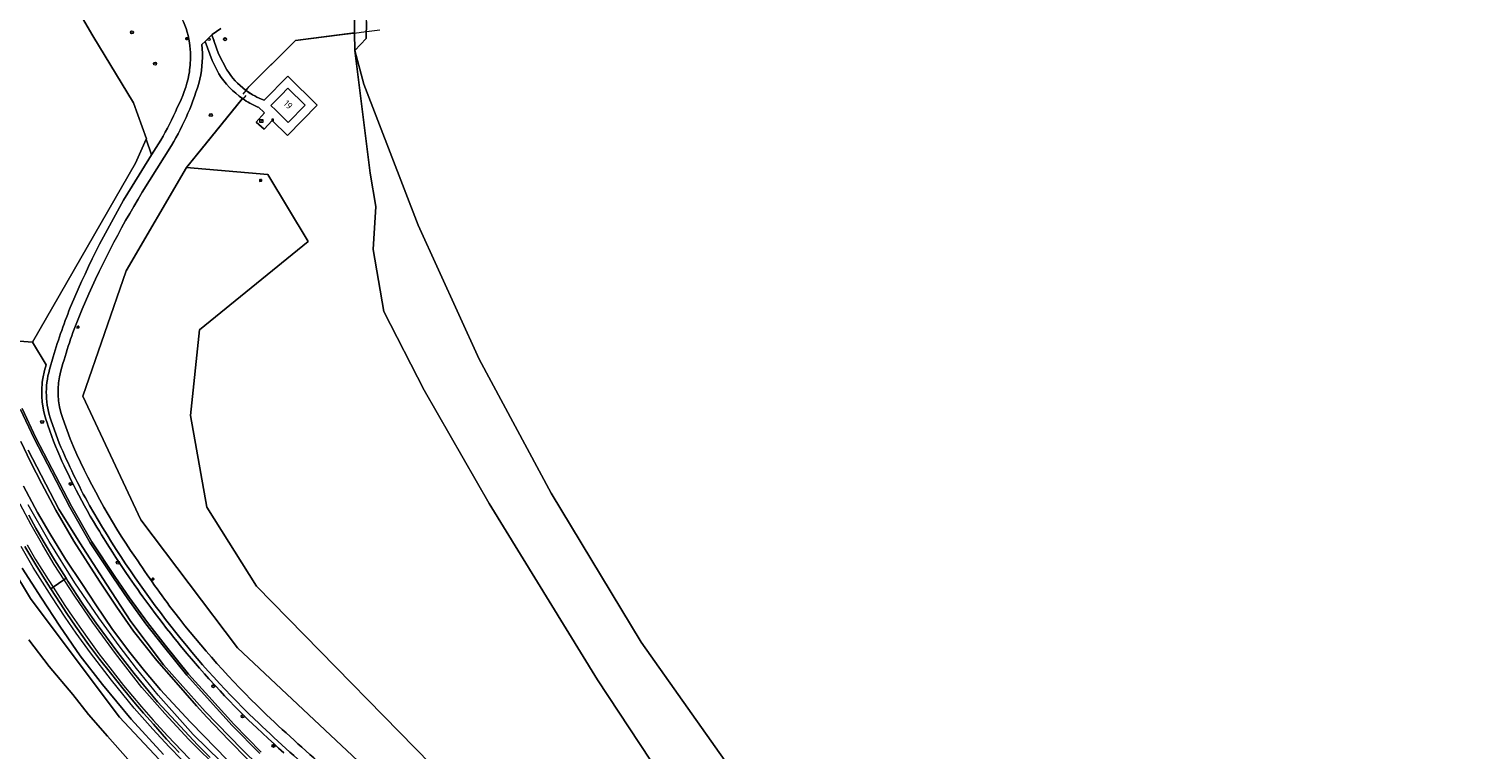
# Model space of a CAD drawing. Header units: metres. Extents: x 168032 to 180145, y 382923 to 399665.
# Tile 130 of 256: x 177898 to 178275, y 387220 to 387407. Entities that reach past the tile are written whole.
import ezdxf
from ezdxf.enums import TextEntityAlignment as Align

# ---------------------------------------------------------------- set-up
doc = ezdxf.new("R2010")
doc.units = ezdxf.units.M
doc.linetypes.add('VW-3-3_STREEP', pattern=[6, 3, -3])
doc.layers.get('0').update_dxf_attribs({"color": 8, "lineweight": 18})
for name, color, linetype, lineweight in [('B-WE-GR-BEPLANTING_CULTUUR_BOSPLANTSOEN-GV', 8, 'Continuous', 18), ('B-WE-GR-BOOM-S', 8, 'Continuous', 18), ('B-WE-GR-BOS_LOOF-GV', 8, 'Continuous', 18), ('B-WE-GR-GROENVOORZIENING-GV', 8, 'Continuous', 18), ('B-WE-IE-MEUBILAIR_WEGMEUBILAIR-G', 8, 'Continuous', 18), ('B-WE-IE-TERREINAFSCHEIDING_KUNSTMATIG_HEKWERK-G', 8, 'IE-TERREINAFSCHEIDING-KUNSTMATIG', 18), ('B-WE-KL-ET_KAST-S', 8, 'Continuous', 18), ('B-WE-KL-ET_LS_OV_LICHTMAST-S', 8, 'Continuous', 18), ('B-WE-OG-BEBOUWING-GV', 8, 'Continuous', 18), ('B-WE-OG-BEBOUWING-T18', 8, 'Continuous', 18), ('B-WE-OG-TERREIN_CULTUURSCHEIDING-GV', 8, 'Continuous', 18), ('B-WE-OG-TERREIN_ONBEGROEID-GV', 8, 'Continuous', 18), ('B-WE-OG-WATER_MEER-GV', 8, 'Continuous', 18), ('B-WE-OG-WATER_SLOOT-GV', 8, 'Continuous', 18), ('B-WE-OG-WEG-GV', 8, 'Continuous', 18), ('B-WE-RI-GWA_KOLK-S', 8, 'Continuous', 18), ('B-WE-VH-VERHARDING_ASFALT-GV', 8, 'Continuous', 18), ('B-WE-VH-VERHARDING_TEGEL-GV', 8, 'Continuous', 18), ('B-WE-VW-AFSLUITPAAL-S', 8, 'Continuous', 18), ('B-WE-VW-MARKERING_LANGS_STREEP_33-G', 8, 'VW-3-3_STREEP', 13), ('B-WE-VW-MARKERING_LANGS_STREEP_DOORGETROKKEN_3X015-G', 8, 'Continuous', 13), ('B-WE-VW-MARKERING_PICTOGRAM-G', 8, 'Continuous', 18)]:
    doc.layers.add(name, color=color, linetype=linetype, lineweight=lineweight)
doc.styles.add('NLCS-ISO', font='NLCS-ISO.ttf')
doc.styles.add('NLCS-ISO-M200-T18', font='NLCS-ISO.ttf', dxfattribs={"height": 0.36})
doc.linetypes.add('IE-TERREINAFSCHEIDING-KUNSTMATIG', pattern='A,4,[82,NLCS.SHX,S=0.75,R=90,X=0,Y=0],4,-2', length=10)

# ---------------------------------------------------------------- blocks, each defined once
blk = doc.blocks.new('SKL-ET_KAST_ELEKTRA-SO')
at = {"color": 0, "linetype": 'ByBlock', "lineweight": 18}
for points in [[(-2, 2), (2, 2), (2, 1.68), (-2, 1.68)], [(-2, 1.52), (2, 1.52), (2, -2), (-2, -2)]]:
    blk.add_lwpolyline(points, close=True, dxfattribs=at)
at = {"color": 0, "linetype": 'ByBlock', "lineweight": 18, "style": 'NLCS-ISO'}
blk.add_text('et', height=1.5, dxfattribs=at).set_placement((0, 0), align=Align.MIDDLE_CENTER)
blk = doc.blocks.new('SKL-ET_OV_LICHTMAST-SO')
at = {"color": 0, "linetype": 'ByBlock', "lineweight": 18}
for points in [[(-1.2, 0), (-2, 0)], [(-1.4, 1.4), (-0.9, 0.9)], [(0, 2), (0, 1.2)], [(0.9, 0.9), (1.4, 1.4)], [(2, 0), (1.2, 0)], [(-1.4, -1.4), (-0.9, -0.9)], [(0, -1.2), (0, -2)], [(0.9, -0.9), (1.4, -1.4)]]:
    blk.add_lwpolyline(points, dxfattribs=at)
blk.add_circle((0, 0), 1, dxfattribs=at)
blk = doc.blocks.new('SVW-AFSLUITPAAL-SO')
at = {"lineweight": 18}
blk.add_circle((0, 0), 1.5, dxfattribs=at)
at = {"lineweight": 18, "style": 'NLCS-ISO'}
blk.add_text('af', height=1.8, dxfattribs=at).set_placement((0, 0), align=Align.MIDDLE_CENTER)
blk = doc.blocks.new('SRI-KOLK-SO')
at = {"color": 0, "linetype": 'ByBlock', "lineweight": 18}
blk.add_lwpolyline([(-1.125, -1.125), (1.125, -1.125), (1.125, 1.125), (-1.125, 1.125)], close=True, dxfattribs=at)
at = {"color": 0, "linetype": 'ByBlock', "lineweight": 18, "style": 'NLCS-ISO'}
blk.add_text('k', height=1.5, dxfattribs=at).set_placement((0, 0), align=Align.MIDDLE_CENTER)
blk = doc.blocks.new('SGR-BOOM_01-SO')
at = {"linetype": 'ByBlock', "lineweight": 18}
h = blk.add_hatch(color=0, dxfattribs=at)
h.dxf.hatch_style = 1
edge = h.paths.add_edge_path()
edge.add_arc((0, 0), 0.25, 0, 360)
at = {"color": 0, "linetype": 'ByBlock', "lineweight": 18}
for radius in [2, 0.25]:
    blk.add_circle((0, 0), radius, dxfattribs=at)

msp = doc.modelspace()

# ---------------------------------------------------------------- linework, layer by layer
at = {"layer": 'B-WE-GR-BEPLANTING_CULTUUR_BOSPLANTSOEN-GV', "flags": 128}
for points in [[(177931.916, 387217.807), (177921.698, 387228.781), (177909.928, 387244.389), (177898.646, 387259.555), (177893.541, 387268.042)], [(177898.166, 387248.804), (177903.495, 387241.923), (177909.554, 387234.663), (177913.645, 387229.52), (177918.556, 387223.914), (177923.854, 387217.952)]]:
    msp.add_lwpolyline(points, dxfattribs=at)
at = {"layer": 'B-WE-GR-BOS_LOOF-GV', "flags": 128}
for points in [[(177890.696, 387446.553), (177879.618, 387459.607), (177863.678, 387470.268), (177853.555, 387469.87), (177853.789, 387463.665), (177857.348, 387459.915), (177877.853, 387386.911), (177894.637, 387326.329), (177899.12, 387325.984), (177925.809, 387372.331), (177928.596, 387378.583), (177928.644, 387378.691), (177925.272, 387387.964), (177914.773, 387405.361)], [(177957.127, 387262.727), (177944.263, 387283.2), (177940.096, 387306.934), (177942.421, 387329.128), (177970.544, 387352.057), (177960.076, 387369.45), (177939.058, 387371.235), (177923.428, 387344.438), (177912.195, 387312.007), (177927.232, 387279.939), (177952.235, 387246.783), (177993.362, 387208.192), (178021.082, 387184.639), (178024.887, 387185.545), (178010.574, 387208.192)]]:
    msp.add_lwpolyline(points, close=True, dxfattribs=at)
at = {"layer": 'B-WE-GR-GROENVOORZIENING-GV', "flags": 128}
for points in [[(178017.461, 387284.123), (178000.583, 387313.564), (177990.193, 387333.939), (177987.412, 387350.019), (177988.104, 387361.085), (177986.631, 387369.754), (177982.599, 387401.528), (177982.586, 387406.097), (177967.283, 387404.15), (177954.339, 387391.286), (177954.392, 387391.246), (177954.445, 387391.207)], [(177959.112, 387388.651), (177965.261, 387394.909), (177972.912, 387387.423), (177965.159, 387379.529), (177961.203, 387383.415), (177959.125, 387381.158), (177957.072, 387382.944), (177959.221, 387385.379), (177957.601, 387386.984), (177957.508, 387386.871)], [(177953.549, 387389.087), (177943.948, 387377.259), (177939.058, 387371.235), (177960.076, 387369.45), (177970.544, 387352.057), (177942.421, 387329.128), (177940.096, 387306.934), (177944.263, 387283.2), (177957.127, 387262.727), (178010.574, 387208.192)], [(178067.466, 387205.213), (178045.504, 387238.437), (178017.461, 387284.123)]]:
    msp.add_lwpolyline(points, dxfattribs=at)
at = {"layer": 'B-WE-GR-GROENVOORZIENING-GV'}
for points in [[(177957.508, 387386.871, -0.0500311), (177953.549, 387389.087)], [(177954.445, 387391.207, 0.0677035), (177959.112, 387388.651)]]:
    msp.add_lwpolyline(points, format="xyb", dxfattribs=at)
at = {"layer": 'B-WE-IE-MEUBILAIR_WEGMEUBILAIR-G', "flags": 128}
for points in [[(177954.384, 387211.238), (177947.949, 387217.315), (177940.776, 387224.283), (177936.589, 387228.992), (177931.729, 387234.479), (177926.084, 387241.416), (177921.554, 387247.309), (177916.277, 387254.526), (177910.071, 387263.573), (177903.471, 387274.312), (177898.047, 387283.795)], [(177940.95, 387214.525), (177934.577, 387221.14), (177930.336, 387225.718), (177925.446, 387231.119), (177919.595, 387238.412), (177914.144, 387245.437), (177910.44, 387250.591), (177907.565, 387254.687), (177904.144, 387259.99), (177899.348, 387267.606), (177896.161, 387273.015)]]:
    msp.add_lwpolyline(points, dxfattribs=at)
at = {"layer": 'B-WE-IE-TERREINAFSCHEIDING_KUNSTMATIG_HEKWERK-G', "flags": 128}
for points in [[(177946.292, 387403.876), (177946.119, 387404.375)], [(177954.445, 387391.207), (177955.156, 387392.126), (177967.284, 387404.151), (177979.455, 387405.7)], [(177979.455, 387405.7), (177983.769, 387406.249)], [(177983.769, 387406.249), (177984.265, 387406.312)], [(177984.265, 387406.312), (177989.094, 387406.926)], [(177939.058, 387371.235), (177953.466, 387388.985)], [(177954.419, 387389.892), (177953.62, 387388.902), (177952.656, 387389.71)], [(177953.706, 387390.214), (177954.478, 387391.209), (177955.551, 387390.41)]]:
    msp.add_lwpolyline(points, dxfattribs=at)
at = {"layer": 'B-WE-OG-BEBOUWING-GV', "flags": 128}
msp.add_lwpolyline([(177963.531, 387390.006), (177960.896, 387387.324), (177962.149, 387386.093), (177965.393, 387382.907), (177969.801, 387387.395), (177965.304, 387391.812)], close=True, dxfattribs=at)
at = {"layer": 'B-WE-OG-TERREIN_CULTUURSCHEIDING-GV', "flags": 128}
for points in [[(177898.813, 387471.217), (177898.219, 387473.086), (177898.173, 387473.548), (177896.034, 387473.432), (177895.949, 387474.446), (177865.969, 387473.14), (177863.56, 387473.042), (177863.678, 387470.268), (177879.618, 387459.607), (177890.696, 387446.553), (177914.773, 387405.361), (177925.272, 387387.964), (177928.644, 387378.691), (177928.596, 387378.583), (177929.996, 387374.524), (177932.374, 387378.348)], [(177954.339, 387391.286), (177967.283, 387404.15), (177982.586, 387406.097), (177982.52, 387429.397)], [(177947.935, 387407.273), (177945.712, 387405.695), (177945.58, 387405.568), (177947.35, 387400.711), (177949.455, 387396.575)], [(177947.424, 387395.477), (177945.655, 387398.971), (177943.832, 387403.88), (177943.013, 387403.089)], [(177939.058, 387371.235), (177943.948, 387377.259), (177953.549, 387389.087)], [(177924.964, 387366.432), (177929.996, 387374.524), (177928.596, 387378.583), (177925.809, 387372.331), (177899.12, 387325.984), (177902.663, 387320.126), (177902.245, 387318.645), (177901.799, 387316.52), (177901.671, 387315.603), (177901.519, 387313.563), (177901.526, 387312.018), (177901.643, 387310.412), (177901.77, 387309.445), (177901.958, 387308.379), (177902.218, 387307.233), (177902.559, 387306.035), (177902.895, 387305.046), (177903.213, 387304.16), (177903.546, 387303.232), (177904.165, 387301.508), (177904.607, 387300.276), (177905.082, 387299.013), (177905.659, 387297.678), (177906.229, 387296.388), (177906.777, 387295.174), (177907.349, 387293.929), (177907.78, 387293.009), (177908.346, 387291.82), (177909.108, 387290.253), (177909.729, 387289.004), (177910.455, 387287.575), (177912.565, 387283.589), (177913.287, 387282.311), (177914.094, 387280.924), (177914.92, 387279.525), (177915.796, 387278.063), (177916.464, 387276.962), (177917.007, 387276.075), (177917.633, 387275.064), (177918.497, 387273.683), (177919.829, 387271.591), (177920.741, 387270.183), (177922.11, 387268.106), (177923.16, 387266.54), (177924.254, 387264.936), (177925.474, 387263.174), (177926.392, 387261.868), (177927.06, 387260.93), (177927.722, 387260.007), (177928.732, 387258.616), (177929.758, 387257.222), (177930.894, 387255.699), (177931.826, 387254.468), (177932.7, 387253.325), (177933.887, 387251.79), (177934.935, 387250.455), (177935.686, 387249.51), (177936.611, 387248.361), (177937.469, 387247.308), (177939.104, 387245.334), (177940.299, 387243.92), (177941.351, 387242.691), (177942.41, 387241.473), (177943.691, 387240.021), (177944.847, 387238.731), (177946.534, 387236.881), (177947.728, 387235.597), (177948.909, 387234.344), (177950.118, 387233.081), (177951.577, 387231.581), (177952.857, 387230.287), (177954.147, 387229.001), (177955.123, 387228.043), (177956.165, 387227.038), (177957.321, 387225.944), (177958.61, 387224.734), (177960.287, 387223.172), (177961.717, 387221.85), (177962.864, 387220.799), (177964.272, 387219.516)], [(177935.133, 387376.917), (177927.575, 387364.808)], [(177993.362, 387208.192), (177952.235, 387246.783), (177927.232, 387279.939), (177912.195, 387312.007), (177923.428, 387344.438), (177939.058, 387371.235)], [(177964.272, 387219.516), (177962.864, 387220.799), (177961.717, 387221.85), (177960.287, 387223.172), (177958.61, 387224.734), (177957.321, 387225.944), (177956.165, 387227.038), (177955.123, 387228.043), (177954.147, 387229.001), (177952.857, 387230.287), (177951.577, 387231.581), (177950.118, 387233.081), (177948.909, 387234.344), (177947.728, 387235.597), (177946.534, 387236.881), (177944.847, 387238.731), (177943.691, 387240.021), (177942.41, 387241.473), (177941.351, 387242.691), (177940.299, 387243.92), (177939.104, 387245.334), (177937.469, 387247.308), (177936.611, 387248.361), (177935.686, 387249.51), (177934.935, 387250.455), (177933.887, 387251.79), (177932.7, 387253.325), (177931.826, 387254.468), (177930.894, 387255.699), (177929.758, 387257.222), (177928.732, 387258.616), (177927.722, 387260.007), (177927.06, 387260.93), (177926.392, 387261.868), (177925.474, 387263.174), (177924.254, 387264.936), (177923.16, 387266.54), (177922.11, 387268.106), (177920.741, 387270.183), (177919.829, 387271.591), (177918.497, 387273.683), (177917.633, 387275.064), (177917.007, 387276.075), (177916.464, 387276.962), (177915.796, 387278.063), (177914.92, 387279.525), (177914.094, 387280.924), (177913.287, 387282.311), (177912.565, 387283.589), (177910.455, 387287.575), (177909.729, 387289.004), (177909.108, 387290.253), (177908.346, 387291.82), (177907.78, 387293.009), (177907.349, 387293.929), (177906.777, 387295.174), (177906.229, 387296.388), (177905.659, 387297.678), (177905.082, 387299.013), (177904.607, 387300.276), (177904.165, 387301.508), (177903.546, 387303.232), (177903.213, 387304.16), (177902.895, 387305.046), (177902.559, 387306.035), (177902.218, 387307.233), (177901.958, 387308.379), (177901.77, 387309.445), (177901.643, 387310.412), (177901.526, 387312.018), (177901.519, 387313.563), (177901.671, 387315.603), (177901.799, 387316.52), (177902.245, 387318.645), (177902.663, 387320.126), (177899.12, 387325.984), (177894.637, 387326.329)], [(177903.555, 387318.883), (177904.508, 387322.196)], [(177907.036, 387320.47), (177906.5, 387318.537)], [(177896.474, 387308.742), (177900.012, 387301.215), (177909.208, 387283.486), (177914.465, 387274.249), (177920.499, 387265.215), (177924.264, 387259.732), (177928.926, 387253.291), (177933.504, 387247.497), (177939.532, 387239.962), (177944.798, 387234.163), (177951.259, 387226.946), (177958.39, 387219.724)], [(177906.062, 387299.778), (177903.985, 387305.561)], [(177906.961, 387306.23), (177908.873, 387300.903)]]:
    msp.add_lwpolyline(points, dxfattribs=at)
at = {"layer": 'B-WE-OG-TERREIN_CULTUURSCHEIDING-GV'}
for points in [[(177939.797, 387403.552, 0.0923607), (177937.369, 387410.632)], [(177940.051, 387400.23, 0.0306632), (177939.797, 387403.552)], [(177939.672, 387395.353, 0.0457513), (177940.051, 387400.23)], [(177943.013, 387403.089, -0.0752856), (177942.507, 387394.135)], [(177949.455, 387396.575, 0.0921944), (177954.339, 387391.286)], [(177942.507, 387394.135, -0.0679715), (177935.133, 387376.917)], [(177936.649, 387386.737, 0.0711802), (177939.672, 387395.353)], [(177953.549, 387389.087, -0.0988394), (177947.424, 387395.477)], [(177932.374, 387378.348, 0.0323476), (177936.649, 387386.737)], [(177909.258, 387335.741, -0.0375284), (177924.964, 387366.432)], [(177927.575, 387364.808, 0.0361267), (177911.98, 387334.559)], [(177904.508, 387322.196, -0.0267333), (177909.258, 387335.741)], [(177911.98, 387334.559, 0.0289106), (177907.036, 387320.47)], [(177903.985, 387305.561, -0.1573346), (177903.555, 387318.883)], [(177906.5, 387318.537, 0.1544159), (177906.961, 387306.23)], [(177913.894, 387283.664, -0.0251114), (177906.062, 387299.778)], [(177908.873, 387300.903, 0.0503072), (177925.779, 387270.206)], [(177933.604, 387254.121, -0.0337215), (177913.894, 387283.664)], [(177925.779, 387270.206, 0.0159949), (177935.966, 387255.842)], [(177956.639, 387228.244, -0.0369223), (177933.604, 387254.121)], [(177935.966, 387255.842, 0.0352887), (177958.783, 387230.371)], [(177958.783, 387230.371, 0.0132828), (177975.18, 387215.523)], [(177990.094, 387199.146, -0.0220123), (177956.639, 387228.244)]]:
    msp.add_lwpolyline(points, format="xyb", dxfattribs=at)
at = {"layer": 'B-WE-OG-TERREIN_ONBEGROEID-GV', "flags": 128}
msp.add_lwpolyline([(178078.503, 387217.584), (178056.829, 387248.224), (178033.493, 387286.799), (178014.86, 387321.581), (177999.061, 387356.312), (177984.997, 387392.819), (177982.599, 387401.528), (177986.631, 387369.754), (177988.104, 387361.085), (177987.412, 387350.019), (177990.193, 387333.939), (178000.583, 387313.564), (178017.461, 387284.123), (178045.504, 387238.437), (178067.466, 387205.213)], dxfattribs=at)
at = {"layer": 'B-WE-OG-WATER_MEER-GV', "flags": 128}
msp.add_lwpolyline([(177985.653, 387409.099), (177985.613, 387404.689), (177982.599, 387401.528), (177984.997, 387392.819), (177999.061, 387356.312), (178014.86, 387321.581), (178033.493, 387286.799), (178056.829, 387248.224), (178078.503, 387217.584), (178106.631, 387191.579), (178158.866, 387176.297), (178196.518, 387171.297), (178238.086, 387166.426), (178260.862, 387164.385), (178274.88, 387164.191)], dxfattribs=at)
at = {"layer": 'B-WE-OG-WATER_SLOOT-GV', "flags": 128}
for points in [[(177990.28, 387443.981), (177982.52, 387429.397), (177982.586, 387406.097), (177982.599, 387401.528), (177985.613, 387404.689), (177985.653, 387409.099), (177986.062, 387414.816), (177984.061, 387422.615), (177983.938, 387427.923), (177990.839, 387440.868), (177994.228, 387448.013), (177998.516, 387461.162), (177999.986, 387471.452), (178000.313, 387484.845), (177999.986, 387495.625), (177996.229, 387508.365), (177992.636, 387516.205)], [(177958.039, 387219.368), (177950.894, 387226.603), (177944.426, 387233.828), (177939.151, 387239.637), (177933.113, 387247.186), (177928.527, 387252.989), (177923.855, 387259.444), (177920.085, 387264.935), (177914.039, 387273.986), (177908.769, 387283.248), (177899.564, 387300.993), (177896.02, 387308.533)], [(177954.881, 387217.836), (177950.033, 387222.798), (177944.338, 387228.827), (177941.663, 387231.724), (177935.758, 387238.433), (177931.369, 387243.512), (177925.288, 387251.041), (177921.019, 387257.262), (177916.489, 387264.038), (177909.864, 387274.396), (177905.149, 387282.459), (177901.548, 387289.23), (177898.601, 387294.923), (177896.125, 387300.249)], [(177896.125, 387300.249), (177898.601, 387294.923), (177901.548, 387289.23), (177905.149, 387282.459), (177909.864, 387274.396), (177916.489, 387264.038), (177921.019, 387257.262), (177925.288, 387251.041), (177931.369, 387243.512), (177935.758, 387238.433), (177941.663, 387231.724), (177944.338, 387228.827), (177950.033, 387222.798), (177954.881, 387217.836)], [(177898.011, 387298.024), (177905.974, 387282.732), (177911.389, 387273.934), (177918.267, 387263.24), (177924.639, 387253.55), (177928.554, 387248.303), (177933.097, 387242.379), (177943.885, 387230.276), (177953.348, 387220.48), (177962.363, 387211.734)], [(177962.363, 387211.734), (177953.348, 387220.48), (177943.885, 387230.276), (177933.097, 387242.379), (177928.554, 387248.303), (177924.639, 387253.55), (177918.267, 387263.24), (177911.389, 387273.934), (177905.974, 387282.732), (177898.011, 387298.024)], [(177896.826, 387288.656), (177900.462, 387281.813), (177903.589, 387276.347), (177907.667, 387269.744), (177912.119, 387263.171), (177915.567, 387257.876), (177919.894, 387251.536), (177924.365, 387245.552), (177928.129, 387240.763), (177932.337, 387235.845), (177935.466, 387232.391), (177940.057, 387227.464), (177943.543, 387223.922), (177949.489, 387217.86)]]:
    msp.add_lwpolyline(points, dxfattribs=at)
at = {"layer": 'B-WE-OG-WEG-GV', "flags": 128}
for points in [[(177896.02, 387308.533), (177899.564, 387300.993), (177908.769, 387283.248), (177914.039, 387273.986), (177920.085, 387264.935), (177923.855, 387259.444), (177928.527, 387252.989), (177933.113, 387247.186), (177939.151, 387239.637), (177944.426, 387233.828), (177950.894, 387226.603), (177958.039, 387219.368)], [(177958.39, 387219.724), (177951.259, 387226.946), (177944.798, 387234.163), (177939.532, 387239.962), (177933.504, 387247.497), (177928.926, 387253.291), (177924.264, 387259.732), (177920.499, 387265.215), (177914.465, 387274.249), (177909.208, 387283.486), (177900.012, 387301.215), (177896.474, 387308.742)], [(177949.489, 387217.86), (177943.543, 387223.922), (177940.057, 387227.464), (177935.466, 387232.391), (177932.337, 387235.845), (177928.129, 387240.763), (177924.365, 387245.552), (177919.894, 387251.536), (177915.567, 387257.876), (177912.119, 387263.171), (177907.667, 387269.744), (177903.589, 387276.347), (177900.462, 387281.813), (177896.826, 387288.656)], [(177898.155, 387281.106), (177900.001, 387277.792), (177901.909, 387274.454), (177904.85, 387269.559), (177907.838, 387264.777), (177908.313, 387264.018), (177912.038, 387258.339), (177912.971, 387256.918), (177915.617, 387253.143), (177921.203, 387245.528), (177925.463, 387240.105), (177931.554, 387232.811), (177937.348, 387226.43), (177941.987, 387221.548), (177945.153, 387218.349)], [(177937.116, 387219.674), (177933.877, 387223.076), (177930.44, 387226.947), (177927.887, 387229.821), (177925.813, 387232.216), (177922.592, 387236.132), (177919.311, 387240.26), (177916.499, 387243.865), (177913.623, 387247.587), (177910.259, 387252.407), (177908.068, 387255.69), (177906.288, 387258.357), (177903.881, 387262.05), (177903.068, 387263.297), (177899.96, 387268.295), (177897.156, 387273.012)], [(177893.541, 387268.042), (177898.646, 387259.555), (177909.928, 387244.389), (177921.698, 387228.781), (177931.916, 387217.807)], [(177896.437, 387267.401), (177901.484, 387259.638), (177906.238, 387252.356), (177911.442, 387244.676), (177917.261, 387237.277), (177924.711, 387228.319), (177933.051, 387219.162)], [(177933.051, 387219.162), (177924.711, 387228.319), (177917.261, 387237.277), (177911.442, 387244.676), (177906.238, 387252.356), (177901.484, 387259.638), (177896.437, 387267.401)], [(177923.854, 387217.952), (177918.556, 387223.914), (177913.645, 387229.52), (177909.554, 387234.663), (177903.495, 387241.923), (177898.166, 387248.804)]]:
    msp.add_lwpolyline(points, dxfattribs=at)
at = {"layer": 'B-WE-VH-VERHARDING_ASFALT-GV'}
for points in [[(177937.369, 387410.632, -0.0923607), (177939.797, 387403.552)], [(177939.797, 387403.552, -0.0306632), (177940.051, 387400.23)], [(177940.051, 387400.23, -0.0457513), (177939.672, 387395.353)], [(177942.507, 387394.135, 0.0752856), (177943.013, 387403.089)], [(177935.133, 387376.917, 0.0679715), (177942.507, 387394.135)], [(177939.672, 387395.353, -0.0711802), (177936.649, 387386.737)], [(177936.649, 387386.737, -0.0323476), (177932.374, 387378.348)], [(177924.964, 387366.432, 0.0375284), (177909.258, 387335.741)], [(177911.98, 387334.559, -0.0361267), (177927.575, 387364.808)], [(177909.258, 387335.741, 0.0267333), (177904.508, 387322.196)], [(177907.036, 387320.47, -0.0289106), (177911.98, 387334.559)], [(177903.555, 387318.883, 0.1573346), (177903.985, 387305.561)], [(177906.961, 387306.23, -0.1544159), (177906.5, 387318.537)], [(177906.062, 387299.778, 0.0251114), (177913.894, 387283.664)], [(177925.779, 387270.206, -0.0503072), (177908.873, 387300.903)], [(177913.894, 387283.664, 0.0337215), (177933.604, 387254.121)], [(177935.966, 387255.842, -0.0159949), (177925.779, 387270.206)], [(177933.604, 387254.121, 0.0369223), (177956.639, 387228.244)], [(177958.783, 387230.371, -0.0352887), (177935.966, 387255.842)], [(177975.18, 387215.523, -0.0132828), (177958.783, 387230.371)], [(177956.639, 387228.244, 0.0220123), (177990.094, 387199.146)]]:
    msp.add_lwpolyline(points, format="xyb", dxfattribs=at)
at = {"layer": 'B-WE-VH-VERHARDING_ASFALT-GV', "flags": 128}
for points in [[(177943.013, 387403.089), (177943.832, 387403.88), (177945.58, 387405.568), (177945.712, 387405.695), (177947.935, 387407.273)], [(177932.374, 387378.348), (177929.996, 387374.524), (177924.964, 387366.432)], [(177927.575, 387364.808), (177935.133, 387376.917)], [(177904.508, 387322.196), (177903.555, 387318.883)], [(177906.5, 387318.537), (177907.036, 387320.47)], [(177903.985, 387305.561), (177906.062, 387299.778)], [(177908.873, 387300.903), (177906.961, 387306.23)], [(177897.156, 387273.012), (177899.96, 387268.295), (177903.068, 387263.297), (177903.881, 387262.05), (177904.485, 387262.466), (177907.274, 387264.389), (177907.838, 387264.777), (177904.85, 387269.559), (177901.909, 387274.454), (177900.001, 387277.792), (177898.155, 387281.106)], [(177945.153, 387218.349), (177941.987, 387221.548), (177937.348, 387226.43), (177931.554, 387232.811), (177925.463, 387240.105), (177921.203, 387245.528), (177915.617, 387253.143), (177912.971, 387256.918), (177912.038, 387258.339), (177908.313, 387264.018), (177907.838, 387264.777), (177907.274, 387264.389), (177904.485, 387262.466), (177903.881, 387262.05), (177906.288, 387258.357), (177908.068, 387255.69), (177910.259, 387252.407), (177913.623, 387247.587), (177916.499, 387243.865), (177919.311, 387240.26), (177922.592, 387236.132), (177925.813, 387232.216), (177927.887, 387229.821), (177930.44, 387226.947), (177933.877, 387223.076), (177937.116, 387219.674)]]:
    msp.add_lwpolyline(points, dxfattribs=at)
at = {"layer": 'B-WE-VH-VERHARDING_TEGEL-GV', "flags": 128}
for points in [[(177945.58, 387405.568), (177943.832, 387403.88), (177945.655, 387398.971), (177947.424, 387395.477)], [(177949.455, 387396.575), (177947.35, 387400.711), (177945.58, 387405.568)], [(177957.508, 387386.871), (177957.601, 387386.984), (177959.221, 387385.379), (177957.072, 387382.944), (177959.125, 387381.158), (177961.203, 387383.415), (177965.159, 387379.529), (177972.912, 387387.423), (177965.261, 387394.909), (177959.112, 387388.651)], [(177954.445, 387391.207), (177954.392, 387391.246), (177954.339, 387391.286)]]:
    msp.add_lwpolyline(points, dxfattribs=at)
at = {"layer": 'B-WE-VH-VERHARDING_TEGEL-GV'}
for points in [[(177954.339, 387391.286, -0.0921944), (177949.455, 387396.575)], [(177947.424, 387395.477, 0.0988394), (177953.549, 387389.087)], [(177953.549, 387389.087, 0.0500311), (177957.508, 387386.871)], [(177959.112, 387388.651, -0.0677035), (177954.445, 387391.207)]]:
    msp.add_lwpolyline(points, format="xyb", dxfattribs=at)
at = {"layer": 'B-WE-VH-VERHARDING_TEGEL-GV', "flags": 128}
msp.add_lwpolyline([(177969.801, 387387.395), (177965.393, 387382.907), (177962.149, 387386.093), (177960.896, 387387.324), (177963.531, 387390.006), (177965.304, 387391.812)], close=True, dxfattribs=at)
at = {"layer": 'B-WE-VW-MARKERING_LANGS_STREEP_33-G', "const_width": 0.15, "flags": 128}
msp.add_lwpolyline([(177298.515, 388828.424), (177296.837, 388827.393), (177295.849, 388826.669), (177294.466, 388825.604), (177293.455, 388824.606), (177292.118, 388823.146), (177291.33, 388822.198), (177290.055, 388820.358), (177289.159, 388818.773), (177288.345, 388817.202), (177287.395, 388814.736), (177286.691, 388812.224), (177286.28, 388809.374), (177286.061, 388806.39), (177285.766, 388803.352), (177285.281, 388800.48), (177284.522, 388797.505), (177284.041, 388795.856), (177283.65, 388794.663), (177282.507, 388791.768), (177281.655, 388789.911), (177280.8, 388788.289), (177279.648, 388786.233), (177278.533, 388784.498), (177277.116, 388782.465), (177276.192, 388781.322), (177275.237, 388780.194), (177274.369, 388779.233), (177272.309, 388777.157), (177271.3, 388776.224), (177270.165, 388775.007), (177268.002, 388772.992), (177266.881, 388771.758), (177266.151, 388770.609), (177265.551, 388769.52), (177264.814, 388767.865), (177264.437, 388766.723), (177264.182, 388765.201), (177263.999, 388763.459), (177263.912, 388762.164), (177264.085, 388760.489), (177264.283, 388759.33), (177264.504, 388758.341), (177265.288, 388754.916), (177267.108, 388747.637), (177269.384, 388739.13), (177270.897, 388733.363), (177273.052, 388724.638), (177276.88, 388710.01), (177278.366, 388704.302), (177279.931, 388698.553), (177281.765, 388692.815), (177284.924, 388684.565), (177287.237, 388679.281), (177289.483, 388674.64), (177291.411, 388670.982), (177292.805, 388668.476), (177295.441, 388664.072), (177299.1, 388658.338), (177302.115, 388653.964), (177305.803, 388648.986), (177308.018, 388646.12), (177313.621, 388639.279), (177317.385, 388634.917), (177323.462, 388628.154), (177327.557, 388623.789), (177331.711, 388619.44), (177335.942, 388615.135), (177340.217, 388610.94), (177346.647, 388604.819), (177353.264, 388598.688), (177359.852, 388592.695), (177362.185, 388590.571), (177366.618, 388586.623), (177384.44, 388570.458), (177393.28, 388562.363), (177397.268, 388558.542), (177406.266, 388549.922), (177410.454, 388545.68), (177414.678, 388541.266), (177418.734, 388536.881), (177426.644, 388527.886), (177432.287, 388521.114), (177437.969, 388513.834), (177442.293, 388507.99), (177446.076, 388502.598), (177448.894, 388498.372), (177451.586, 388494.197), (177454.786, 388489.066), (177457.896, 388483.861), (177460.895, 388478.628), (177464.174, 388472.691), (177467.993, 388465.602), (177472.179, 388457.48), (177476.145, 388449.544), (177480.776, 388439.868), (177482.695, 388435.857), (177489.006, 388422.403), (177495.351, 388408.788), (177500.479, 388397.853), (177504.099, 388390.058), (177508.053, 388381.544), (177515.69, 388365.142), (177523.205, 388348.952), (177530.844, 388332.464), (177537.048, 388319.105), (177542.513, 388307.327), (177543.471, 388305.26), (177551.032, 388289.002), (177557.304, 388275.48), (177563.729, 388261.758), (177571.377, 388245.305), (177578.341, 388230.404), (177578.987, 388229.023), (177582.545, 388221.326), (177587.743, 388210.08), (177590.948, 388203.172), (177594.046, 388196.496), (177601.761, 388179.967), (177614.387, 388152.731), (177624.471, 388130.963), (177630.488, 388117.974), (177634.555, 388109.195), (177644.653, 388087.324), (177654.7, 388065.514), (177664.583, 388043.773), (177672.003, 388026.94), (177675.439, 388019.144), (177682.546, 388002.572), (177690.793, 387983.063), (177697.564, 387966.52), (177704.375, 387949.668), (177710.443, 387934.471), (177710.994, 387933.092), (177717.588, 387916.148), (177723.912, 387899.292), (177730.156, 387882.296), (177736.293, 387865.366), (177742.345, 387848.511), (177745.039, 387840.678), (177748.238, 387831.375), (177754.036, 387814.295), (177759.597, 387797.451), (177765.149, 387780.089), (177771.423, 387760.222), (177775.928, 387745.302), (177778.409, 387737.084), (177783.49, 387719.885), (177785.161, 387714.156), (177789.365, 387699.562), (177792.798, 387687.389), (177794.415, 387681.654), (177796.335, 387675.96), (177800.327, 387664.6), (177804.324, 387653.175), (177806.247, 387647.637), (177808.234, 387641.929), (177809.204, 387639.207), (177810.075, 387636.284), (177813.006, 387624.512), (177815.813, 387612.851), (177819.927, 387595.428), (177822.667, 387583.675), (177826.562, 387566.332), (177829.182, 387554.552), (177829.659, 387552.374), (177833.05, 387536.878), (177839.061, 387507.859), (177842.512, 387490.277), (177843.605, 387484.317), (177846.666, 387467.635), (177846.84, 387466.685), (177850.136, 387448.94), (177853.494, 387431.241), (177856.866, 387413.507), (177859.147, 387401.802), (177862.637, 387383.917), (177865.061, 387372.406), (177867.688, 387360.836), (177869.818, 387352.296), (177872.57, 387342.229), (177874.298, 387336.378), (177876.092, 387330.712), (177877.564, 387326.285), (177880.606, 387318.08), (177884.543, 387308.22), (177889.515, 387296.984), (177893.198, 387289.292), (177895.916, 387283.968), (177898.752, 387278.618), (177901.804, 387273.376), (177904.767, 387268.362), (177910.069, 387260.113), (177914.781, 387253.294), (177920.636, 387245.289), (177927.498, 387236.499), (177933.392, 387229.781), (177939.639, 387223.022), (177947.983, 387214.699), (177952.702, 387210.344), (177958.06, 387205.527), (177962.678, 387201.536), (177966.995, 387197.854), (177970.427, 387194.996), (177974.258, 387191.846), (177976.062, 387190.363), (177982.104, 387185.593), (177988.848, 387180.212), (177994.731, 387175.538), (178002.234, 387169.131), (178005.103, 387166.643), (178009.872, 387162.266), (178014.909, 387157.525), (178018.791, 387153.655), (178023.405, 387148.729), (178026.709, 387144.978), (178031.825, 387138.61), (178034.244, 387135.539), (178036.599, 387132.712), (178041.165, 387126.319), (178043.503, 387122.671), (178044.734, 387120.681), (178047.849, 387115.646), (178054.405, 387103.507), (178059.127, 387093.526), (178063.791, 387081.791), (178067.012, 387072.223), (178069.085, 387064.958), (178071.811, 387053.381), (178073.21, 387045.944), (178074.092, 387040.228), (178075.39, 387027.665), (178075.475, 387025.798), (178075.806, 387018.469), (178075.762, 387006.456), (178075.039, 386994.071), (178073.72, 386980.571), (178072.374, 386968.241), (178071.35, 386959.351), (178070.005, 386947.582), (178069.595, 386944.44), (178069.478, 386942.825), (178069.47, 386941.583), (178069.498, 386940.177), (178069.707, 386938.505), (178069.983, 386937.332), (178070.46, 386935.868)], dxfattribs=at)
at = {"layer": 'B-WE-VW-MARKERING_LANGS_STREEP_DOORGETROKKEN_3X015-G', "const_width": 0.15, "flags": 128}
msp.add_lwpolyline([(177897.715, 387273.484), (177899.949, 387269.644), (177903.206, 387264.442), (177904.485, 387262.466), (177907.543, 387257.741), (177908.658, 387256.084), (177909.427, 387254.94), (177911.804, 387251.531), (177913.702, 387248.863), (177916.339, 387245.246), (177919.137, 387241.606), (177922.742, 387237.03), (177927.391, 387231.444), (177930.357, 387228.052), (177934.096, 387223.928), (177937.85, 387220.03)], dxfattribs=at)
at = {"layer": 'B-WE-VW-MARKERING_PICTOGRAM-G', "flags": 128}
for points in [[(177952.702, 387210.344), (177947.983, 387214.699), (177939.639, 387223.022), (177933.392, 387229.781), (177927.498, 387236.499), (177920.636, 387245.289), (177914.781, 387253.294), (177910.069, 387260.113), (177904.767, 387268.362), (177901.804, 387273.376), (177898.752, 387278.618), (177895.916, 387283.968)], [(177897.715, 387273.484), (177899.949, 387269.644), (177903.206, 387264.442), (177904.485, 387262.466), (177907.543, 387257.741), (177908.658, 387256.084), (177909.427, 387254.94), (177911.804, 387251.531), (177913.702, 387248.863), (177916.339, 387245.246), (177919.137, 387241.606), (177922.742, 387237.03), (177927.391, 387231.444), (177930.357, 387228.052), (177934.096, 387223.928), (177937.85, 387220.03), (177941.697, 387216.049), (177948.82, 387209.263)]]:
    msp.add_lwpolyline(points, dxfattribs=at)

# ---------------------------------------------------------------- block references
at = {"layer": 'B-WE-GR-BOOM-S', "xscale": 0.2, "yscale": 0.2, "zscale": 0.2}
for p in [(177924.899, 387406.273), (177948.996, 387404.49), (177930.893, 387398.141), (177945.329, 387384.822), (177901.638, 387305.297), (177908.998, 387289.242), (177921.25, 387268.842), (177945.989, 387236.841), (177953.58, 387229.031), (177961.564, 387221.372)]:
    msp.add_blockref('SGR-BOOM_01-SO', p, dxfattribs=at)
at = {"layer": 'B-WE-KL-ET_KAST-S', "xscale": 0.2, "yscale": 0.2, "zscale": 0.2}
msp.add_blockref('SKL-ET_KAST_ELEKTRA-SO', (177958.444, 387383.271), dxfattribs=at)
at = {"layer": 'B-WE-KL-ET_LS_OV_LICHTMAST-S', "xscale": 0.2, "yscale": 0.2, "zscale": 0.2}
for p in [(177939.123, 387404.62), (177958.257, 387367.885), (177910.934, 387329.876), (177930.325, 387264.572)]:
    msp.add_blockref('SKL-ET_OV_LICHTMAST-SO', p, dxfattribs=at)
at = {"layer": 'B-WE-RI-GWA_KOLK-S', "xscale": 0.2, "yscale": 0.2, "zscale": 0.2}
msp.add_blockref('SRI-KOLK-SO', (177961.369, 387383.556), dxfattribs=at)
at = {"layer": 'B-WE-VW-AFSLUITPAAL-S', "xscale": 0.2, "yscale": 0.2, "zscale": 0.2}
msp.add_blockref('SVW-AFSLUITPAAL-SO', (177944.822, 387404.464), dxfattribs=at)

# ---------------------------------------------------------------- texts
at = {"layer": 'B-WE-OG-BEBOUWING-T18', "style": 'NLCS-ISO-M200-T18'}
msp.add_text('19', height=1.8, rotation=315.5, dxfattribs=at).set_placement((177965.353, 387387.502), align=Align.MIDDLE)

doc.saveas('drawing.dxf')
